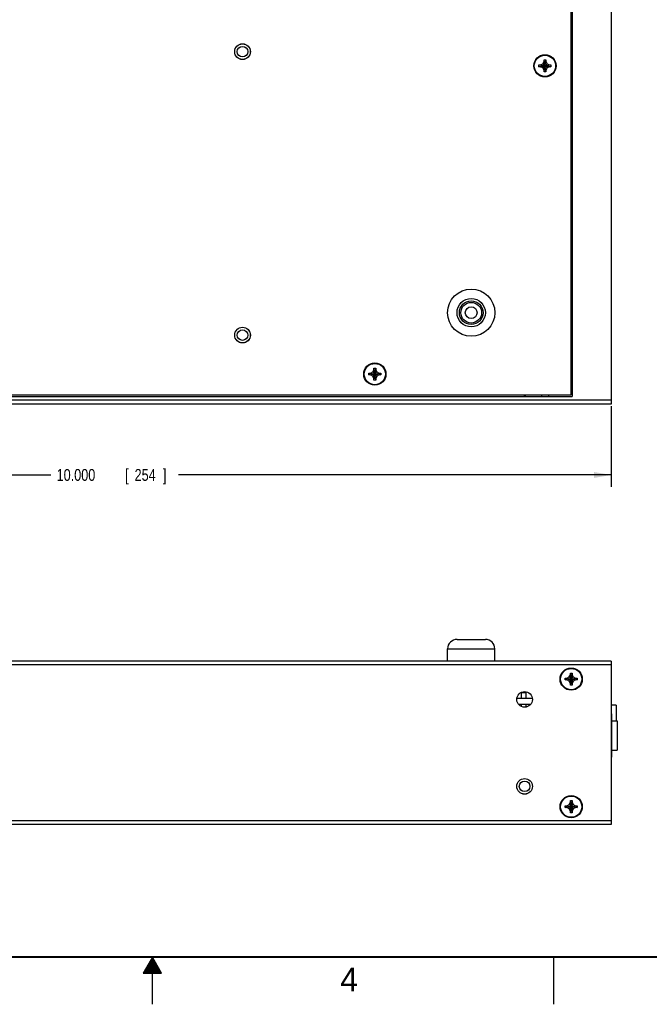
# Model space of a CAD drawing. Header units: inches. Extents: x 0 to 34, y 0 to 22.
# Tile 8 of 21: x 15.6 to 22.3, y 0 to 10.4. Entities that reach past the tile are written whole.
import ezdxf

# ---------------------------------------------------------------- set-up
doc = ezdxf.new("R2010")
doc.units = ezdxf.units.IN
doc.header["$LTSCALE"] = 1.87
doc.header["$MEASUREMENT"] = 0
doc.layers.get('0').update_dxf_attribs({"linetype": 'CONTINUOUS'})
doc.layers.add('DIMENSIONS', color=7, linetype='CONTINUOUS')
doc.styles.get("Standard").update_dxf_attribs({"font": 'txt', "width": 0.8})
doc.dimstyles.new('DIMSTYLE_1', dxfattribs={"dimtxt": 0.125, "dimasz": 0.18, "dimexe": 0.18, "dimexo": 0.0625, "dimgap": 0.09, "dimtad": 0, "dimtih": 1, "dimtoh": 1, "dimdec": 3, "dimzin": 4, "dimdsep": 46, "dimtxsty": 'STANDARD', "dimblk": '_FILLED', "dimblk1": '_FILLED', "dimblk2": '_FILLED', "dimcen": 0.09, "dimadec": 0, "dimazin": 0, "dimtp": 0.01, "dimtm": 0.01, "dimtfac": 1, "dimtdec": 3, "dimtofl": 0, "dimtmove": 0, "dimatfit": 3, "dimldrblk": '_FILLED', "dimfxl": 1, "dimtolj": 1, "dimtzin": 4, "dimarcsym": 0})

# ---------------------------------------------------------------- blocks, each defined once
blk = doc.blocks.new('_FILLED')
at = {"color": 0, "linetype": 'BYBLOCK'}
blk.add_solid([(0, 0), (-1, 0.174), (-1, -0.174)], dxfattribs=at)
blk = doc.blocks.new('*D12')
at = {"layer": 'DIMENSIONS', "color": 2, "linetype": 'CONTINUOUS'}
for p, q in [((11.854, 6.33), (11.854, 5.477)), ((21.854, 6.33), (21.854, 5.477)), ((11.854, 5.602), (15.925, 5.602)), ((21.854, 5.602), (17.275, 5.602))]:
    blk.add_line(p, q, dxfattribs=at)
at = {"layer": 'DIMENSIONS', "color": 2, "linetype": 'CONTINUOUS', "xscale": 0.18, "yscale": 0.18, "zscale": 0.18, "rotation": 180}
blk.add_blockref('_FILLED', (11.854, 5.602), dxfattribs=at)
at = {"layer": 'DIMENSIONS', "color": 2, "linetype": 'CONTINUOUS', "xscale": 0.18, "yscale": 0.18, "zscale": 0.18}
blk.add_blockref('_FILLED', (21.854, 5.602), dxfattribs=at)
at = {"layer": 'DIMENSIONS', "color": 2, "linetype": 'CONTINUOUS', "width": 0.8}
for s, p in [('10.000', (15.987, 5.54)), ('[', (16.712, 5.54)), ('254', (16.812, 5.54)), (']', (17.112, 5.54))]:
    blk.add_text(s, height=0.125, dxfattribs=at).set_placement(p)

msp = doc.modelspace()

# ---------------------------------------------------------------- linework, layer by layer
at = {"color": 7, "linetype": 'CONTINUOUS'}
for p, q in [((21.854, 18.4121), (21.854, 6.3521)), ((21.429, 18.3171), (21.429, 6.4471)), ((21.444, 18.3321), (21.444, 6.4321)), ((21.09, 9.9231), (21.218, 9.9411)), ((21.09, 9.9411), (21.108, 9.9411)), ((21.09, 9.9411), (21.218, 9.9231)), ((21.09, 9.9231), (21.09, 9.9411)), ((21.108, 9.9231), (21.09, 9.9231)), ((21.108, 9.9411), (21.1315, 9.9547)), ((21.108, 9.9231), (21.2, 9.9411)), ((21.108, 9.9411), (21.2, 9.9231)), ((21.1315, 9.9096), (21.108, 9.9231)), ((21.1315, 9.9547), (21.145, 9.9781)), ((21.1315, 9.9547), (21.1765, 9.9096)), ((21.1315, 9.9096), (21.1765, 9.9547)), ((21.145, 9.8861), (21.1315, 9.9096)), ((21.145, 9.9961), (21.163, 9.9961)), ((21.163, 9.8681), (21.145, 9.9961)), ((21.145, 9.9781), (21.145, 9.9961)), ((21.145, 9.8681), (21.163, 9.9961)), ((21.163, 9.8861), (21.145, 9.9781)), ((21.145, 9.8861), (21.163, 9.9781)), ((21.163, 9.9961), (21.163, 9.9781)), ((21.163, 9.9781), (21.1765, 9.9547)), ((21.1765, 9.9096), (21.163, 9.8861)), ((21.1765, 9.9547), (21.2, 9.9411)), ((21.2, 9.9231), (21.1765, 9.9096)), ((21.2, 9.9411), (21.218, 9.9411)), ((21.218, 9.9231), (21.2, 9.9231)), ((21.218, 9.9411), (21.218, 9.9231)), ((21.145, 9.8681), (21.145, 9.8861)), ((21.163, 9.8681), (21.145, 9.8681)), ((21.163, 9.8861), (21.163, 9.8681)), ((19.29, 6.6606), (19.418, 6.6786)), ((19.29, 6.6786), (19.308, 6.6786)), ((19.29, 6.6786), (19.418, 6.6606)), ((19.29, 6.6606), (19.29, 6.6786)), ((19.308, 6.6786), (19.3315, 6.6922)), ((19.308, 6.6606), (19.4, 6.6786)), ((19.308, 6.6786), (19.4, 6.6606)), ((19.3315, 6.6922), (19.345, 6.7156)), ((19.3315, 6.6922), (19.3765, 6.6471)), ((19.3315, 6.6471), (19.3765, 6.6922)), ((19.345, 6.7336), (19.363, 6.7336)), ((19.363, 6.6056), (19.345, 6.7336)), ((19.345, 6.7156), (19.345, 6.7336)), ((19.345, 6.6056), (19.363, 6.7336)), ((19.363, 6.6236), (19.345, 6.7156)), ((19.345, 6.6236), (19.363, 6.7156)), ((19.363, 6.7336), (19.363, 6.7156)), ((19.363, 6.7156), (19.3765, 6.6922)), ((19.3765, 6.6922), (19.4, 6.6786)), ((19.4, 6.6786), (19.418, 6.6786)), ((19.418, 6.6786), (19.418, 6.6606)), ((19.308, 6.6606), (19.29, 6.6606)), ((19.3315, 6.6471), (19.308, 6.6606)), ((19.345, 6.6236), (19.3315, 6.6471)), ((19.345, 6.6056), (19.345, 6.6236)), ((19.363, 6.6056), (19.345, 6.6056)), ((19.3765, 6.6471), (19.363, 6.6236)), ((19.363, 6.6236), (19.363, 6.6056)), ((19.4, 6.6606), (19.3765, 6.6471)), ((19.418, 6.6606), (19.4, 6.6606)), ((21.854, 6.3921), (11.854, 6.3921)), ((12.264, 6.4321), (21.444, 6.4321)), ((21.429, 6.4471), (12.279, 6.4471)), ((20.934, 6.4471), (20.934, 6.4321)), ((20.944, 6.4471), (20.944, 6.4321)), ((21.1165, 6.4471), (21.1165, 6.4321)), ((21.1915, 6.4471), (21.1915, 6.4321)), ((21.854, 6.3521), (11.854, 6.3521)), ((20.224, 3.8616), (20.524, 3.8616)), ((20.124, 3.7616), (20.624, 3.7616)), ((20.124, 3.6316), (20.124, 3.7616)), ((20.624, 3.6316), (20.624, 3.7616)), ((21.854, 3.6316), (11.854, 3.6316)), ((21.854, 3.5916), (11.854, 3.5916)), ((21.854, 3.6316), (21.854, 1.9016)), ((21.368, 3.4326), (21.496, 3.4506)), ((21.368, 3.4506), (21.386, 3.4506)), ((21.368, 3.4506), (21.496, 3.4326)), ((21.368, 3.4326), (21.368, 3.4506)), ((21.386, 3.4506), (21.4095, 3.4641)), ((21.386, 3.4326), (21.478, 3.4506)), ((21.386, 3.4506), (21.478, 3.4326)), ((21.4095, 3.4641), (21.423, 3.4876)), ((21.4095, 3.419), (21.4545, 3.4641)), ((21.4095, 3.4641), (21.4545, 3.419)), ((21.423, 3.5056), (21.441, 3.5056)), ((21.423, 3.3776), (21.441, 3.5056)), ((21.423, 3.4876), (21.423, 3.5056)), ((21.441, 3.3776), (21.423, 3.5056)), ((21.423, 3.3956), (21.441, 3.4876)), ((21.441, 3.3956), (21.423, 3.4876)), ((21.441, 3.5056), (21.441, 3.4876)), ((21.441, 3.4876), (21.4545, 3.4641)), ((21.4545, 3.4641), (21.478, 3.4506)), ((21.478, 3.4506), (21.496, 3.4506)), ((21.496, 3.4506), (21.496, 3.4326)), ((21.386, 3.4326), (21.368, 3.4326)), ((21.4095, 3.419), (21.386, 3.4326)), ((21.423, 3.3956), (21.4095, 3.419)), ((21.423, 3.3776), (21.423, 3.3956)), ((21.441, 3.3776), (21.423, 3.3776)), ((21.4545, 3.419), (21.441, 3.3956)), ((21.441, 3.3956), (21.441, 3.3776)), ((21.478, 3.4326), (21.4545, 3.419)), ((21.496, 3.4326), (21.478, 3.4326)), ((21.0214, 3.2366), (20.8566, 3.2366)), ((20.905, 3.2996), (20.955, 3.2996)), ((20.905, 3.2366), (20.905, 3.2996)), ((20.955, 3.2366), (20.955, 3.2996)), ((21.0037, 3.1746), (20.8743, 3.1746)), ((20.905, 3.1508), (20.905, 3.1746)), ((20.955, 3.1451), (20.955, 3.1746)), ((21.907, 3.1656), (21.854, 3.1656)), ((21.907, 3.1656), (21.907, 2.9986)), ((21.862, 3.0746), (21.854, 3.0746)), ((21.862, 2.6146), (21.862, 3.0746)), ((21.862, 2.9596), (21.854, 2.9596)), ((21.862, 2.9986), (21.9185, 2.9986)), ((21.9185, 2.9986), (21.9185, 2.6906)), ((21.862, 2.7296), (21.854, 2.7296)), ((21.862, 2.6146), (21.854, 2.6146)), ((21.862, 2.6906), (21.9185, 2.6906)), ((21.368, 2.0826), (21.496, 2.1006)), ((21.368, 2.1006), (21.386, 2.1006)), ((21.368, 2.1006), (21.496, 2.0826)), ((21.368, 2.0826), (21.368, 2.1006)), ((21.386, 2.1006), (21.4095, 2.1141)), ((21.386, 2.0826), (21.478, 2.1006)), ((21.386, 2.1006), (21.478, 2.0826)), ((21.4095, 2.1141), (21.423, 2.1376)), ((21.4095, 2.1141), (21.4545, 2.069)), ((21.4095, 2.069), (21.4545, 2.1141)), ((21.423, 2.1556), (21.441, 2.1556)), ((21.441, 2.0276), (21.423, 2.1556)), ((21.423, 2.1376), (21.423, 2.1556)), ((21.423, 2.0276), (21.441, 2.1556)), ((21.441, 2.0456), (21.423, 2.1376)), ((21.423, 2.0456), (21.441, 2.1376)), ((21.441, 2.1556), (21.441, 2.1376)), ((21.441, 2.1376), (21.4545, 2.1141)), ((21.4545, 2.1141), (21.478, 2.1006)), ((21.478, 2.1006), (21.496, 2.1006)), ((21.496, 2.1006), (21.496, 2.0826)), ((21.386, 2.0826), (21.368, 2.0826)), ((21.4095, 2.069), (21.386, 2.0826)), ((21.423, 2.0456), (21.4095, 2.069)), ((21.423, 2.0276), (21.423, 2.0456)), ((21.441, 2.0276), (21.423, 2.0276)), ((21.4545, 2.069), (21.441, 2.0456)), ((21.441, 2.0456), (21.441, 2.0276)), ((21.478, 2.0826), (21.4545, 2.069)), ((21.496, 2.0826), (21.478, 2.0826)), ((21.854, 1.9416), (11.854, 1.9416)), ((21.854, 1.9016), (11.854, 1.9016))]:
    msp.add_line(p, q, dxfattribs=at)
at = {"color": 2, "linetype": 'CONTINUOUS'}
for p, q in [((17, 0.5), (16.902, 0.3303)), ((16.9538, 0.42), (17.0462, 0.42)), ((16.9596, 0.43), (17.0404, 0.43)), ((16.9654, 0.44), (17.0347, 0.44)), ((16.9712, 0.45), (17.0289, 0.45)), ((16.9769, 0.46), (17.0231, 0.46)), ((16.9827, 0.47), (17.0173, 0.47)), ((16.9885, 0.48), (17.0116, 0.48)), ((16.9942, 0.49), (17.0058, 0.49)), ((17.098, 0.3303), (17, 0.5)), ((17, 0), (17, 0.5)), ((21.25, 0), (21.25, 0.5)), ((16.902, 0.3303), (17.098, 0.3303)), ((16.9076, 0.34), (17.0924, 0.34)), ((16.9134, 0.35), (17.0866, 0.35)), ((16.9192, 0.36), (17.0808, 0.36)), ((16.925, 0.37), (17.0751, 0.37)), ((16.9307, 0.38), (17.0693, 0.38)), ((16.9365, 0.39), (17.0635, 0.39)), ((16.9423, 0.4), (17.0578, 0.4)), ((16.9481, 0.41), (17.052, 0.41))]:
    msp.add_line(p, q, dxfattribs=at)
at = {"color": 7, "linetype": 'CONTINUOUS', "const_width": 0.02}
msp.add_lwpolyline([(0.5, 0.5), (33.5, 0.5)], dxfattribs=at)
at = {"color": 7, "linetype": 'CONTINUOUS'}
for centre, radius in [((17.954, 10.0821), 0.083), ((17.954, 10.0821), 0.0825), ((17.954, 10.0821), 0.056), ((21.154, 9.9321), 0.1175), ((21.154, 9.9321), 0.1125), ((20.374, 7.3196), 0.25), ((20.374, 7.3196), 0.15), ((20.374, 7.3196), 0.125), ((20.374, 7.3196), 0.1095), ((20.374, 7.3196), 0.0625), ((17.954, 7.0821), 0.083), ((17.954, 7.0821), 0.0825), ((17.954, 7.0821), 0.056), ((19.354, 6.6696), 0.1175), ((19.354, 6.6696), 0.1125), ((21.432, 3.4416), 0.1175), ((21.432, 3.4416), 0.1125), ((20.939, 3.2266), 0.083), ((20.939, 2.3066), 0.083), ((20.939, 2.3066), 0.0825), ((20.939, 2.3066), 0.056), ((21.432, 2.0916), 0.1175), ((21.432, 2.0916), 0.1125)]:
    msp.add_circle(centre, radius, dxfattribs=at)
for centre, start, end in [((20.224, 3.7616), 90, 180), ((20.524, 3.7616), 0, 90)]:
    msp.add_arc(centre, 0.1, start, end, dxfattribs=at)

# ---------------------------------------------------------------- texts
at = {"color": 2, "linetype": 'CONTINUOUS'}
msp.add_text('4', height=0.25, dxfattribs=at).set_placement((18.9884, 0.1369))

# ---------------------------------------------------------------- dimensions: what is measured, and where the dimension line sits
at = {"layer": 'DIMENSIONS', "color": 2, "linetype": 'CONTINUOUS'}
dim = msp.add_linear_dim(base=(21.854, 5.6021), p1=(11.854, 6.3296), p2=(21.854, 6.3296), dimstyle='DIMSTYLE_1', dxfattribs=at)
dim.commit()
dim.dimension.update_dxf_attribs({"geometry": '*D12', "text_midpoint": (16.5997, 5.6021), "dimtype": 160})

doc.saveas('drawing.dxf')
